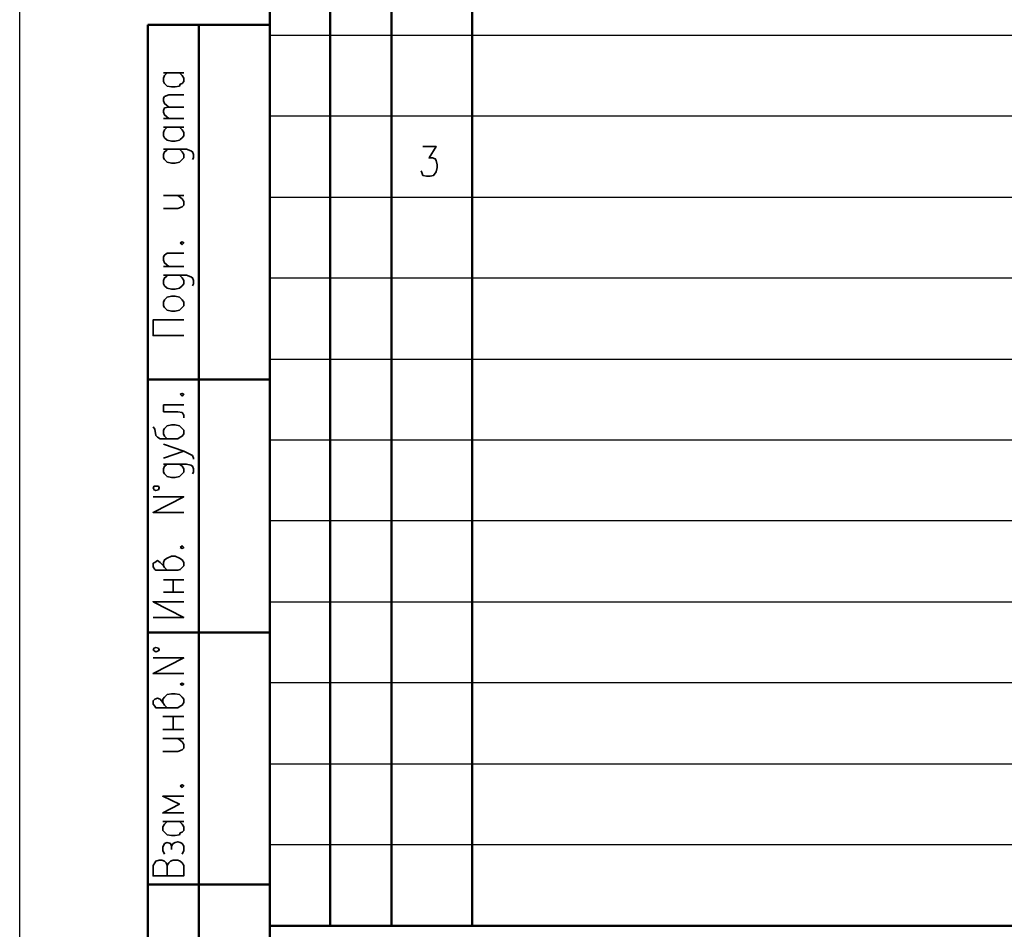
# Model space of a CAD drawing. Extents: x -410 to 10, y 10 to 307.
# Tile 5 of 9: x -410 to -315, y 73 to 160. Entities that reach past the tile are written whole.
import ezdxf

# ---------------------------------------------------------------- set-up
doc = ezdxf.new("R2010")
doc.units = 0
doc.layers.get('0').update_dxf_attribs({"lineweight": 25})

msp = doc.modelspace()

# ---------------------------------------------------------------- linework, layer by layer
at = {"color": 7, "lineweight": 25}
msp.add_line((-410.174, 16.595), (-410.174, 307.26), dxfattribs=at)
msp.add_line((-410.174, 10.175), (-410.174, 307.175))
at = {"color": 7, "lineweight": 50, "flags": 128}
for points in [[(-386.017, 284.213), (-386.017, 298.861), (-386.017, 18.106)], [(-380.175, 298.861), (-380.175, 72.885)], [(-374.249, 298.861), (-374.249, 72.885)], [(-366.459, 298.861), (-366.459, 72.885)], [(-397.786, 18.106), (-397.786, 160.007)], [(-397.786, 160.007), (-386.017, 160.007)], [(-392.875, 18.106), (-392.875, 160.007)], [(-397.786, 125.717), (-386.017, 125.717)], [(-386.017, 101.249), (-397.786, 101.249)], [(-386.017, 76.865), (-397.786, 76.865)], [(-386.017, 72.885), (-205, 72.885)]]:
    msp.add_lwpolyline(points, dxfattribs=at)
at = {"color": 7, "lineweight": 25, "flags": 128}
for points in [[(-386.017, 158.991), (-226.59, 158.991)], [(-386.017, 151.202), (-205, 151.202)], [(-386.017, 143.328), (-226.59, 143.328)], [(-386.017, 135.539), (-226.59, 135.539)], [(-386.017, 127.665), (-226.59, 127.665)], [(-386.017, 119.875), (-226.59, 119.875)], [(-386.017, 112.086), (-226.59, 112.086)], [(-386.017, 104.212), (-226.59, 104.212)], [(-386.017, 96.423), (-226.59, 96.423)], [(-386.017, 88.549), (-205, 88.549)], [(-386.017, 80.759), (-205, 80.759)]]:
    msp.add_lwpolyline(points, dxfattribs=at)
at = {"color": 7, "lineweight": 35, "flags": 128}
for points in [[(-394.738, 155.351), (-394.484, 155.097), (-394.315, 154.843), (-394.315, 154.504), (-394.484, 154.335), (-394.653, 154.25), (-394.738, 154.081), (-395.161, 153.996), (-395.5, 153.996), (-395.923, 154.081), (-396.177, 154.335), (-396.262, 154.504), (-396.262, 154.843), (-396.177, 155.097), (-395.923, 155.351)], [(-396.262, 155.351), (-394.315, 155.351)], [(-395.754, 152.049), (-396.177, 152.387), (-396.262, 152.641), (-396.262, 152.895), (-396.177, 153.065), (-395.754, 153.234), (-394.315, 153.234)], [(-395.754, 150.948), (-396.177, 151.287), (-396.262, 151.541), (-396.262, 151.71), (-396.177, 151.964), (-395.754, 152.049), (-394.315, 152.049)], [(-396.262, 150.948), (-394.315, 150.948)], [(-394.738, 150.101), (-394.484, 149.847), (-394.315, 149.593), (-394.315, 149.255), (-394.484, 149.085), (-394.653, 148.916), (-394.738, 148.831), (-395.161, 148.747), (-395.5, 148.747), (-395.923, 148.831), (-396.177, 149.085), (-396.262, 149.255), (-396.262, 149.593), (-396.177, 149.847), (-395.923, 150.101)], [(-396.262, 150.101), (-394.315, 150.101)], [(-395.923, 147.985), (-396.008, 147.815), (-396.177, 147.731), (-396.262, 147.477), (-396.262, 147.138), (-396.177, 146.969), (-395.923, 146.715), (-395.5, 146.63), (-395.161, 146.63), (-394.738, 146.715), (-394.484, 146.969), (-394.315, 147.138), (-394.315, 147.477), (-394.484, 147.731), (-394.738, 147.985)], [(-396.262, 147.985), (-394.061, 147.985), (-393.637, 147.815), (-393.468, 147.731), (-393.383, 147.477), (-393.383, 147.138), (-393.468, 146.969)], [(-371.201, 148.239), (-369.931, 148.239), (-370.608, 147.138), (-370.269, 147.138), (-370.015, 147.053), (-369.931, 146.884), (-369.846, 146.461), (-369.846, 146.207), (-369.931, 145.783), (-370.185, 145.445), (-370.523, 145.36), (-370.862, 145.36), (-371.201, 145.445), (-371.285, 145.614), (-371.37, 145.868)], [(-396.262, 142.227), (-394.907, 142.227), (-394.484, 142.397), (-394.315, 142.566), (-394.315, 142.905), (-394.484, 143.159), (-394.907, 143.497)], [(-396.262, 143.497), (-394.315, 143.497)], [(-394.653, 138.925), (-394.484, 138.756), (-394.315, 138.925), (-394.484, 139.01), (-394.653, 138.925)], [(-395.754, 136.639), (-396.177, 136.978), (-396.262, 137.232), (-396.262, 137.571), (-396.177, 137.74), (-395.923, 137.909), (-394.315, 137.909)], [(-396.262, 136.639), (-394.315, 136.639)], [(-395.923, 135.793), (-396.008, 135.623), (-396.177, 135.539), (-396.262, 135.285), (-396.262, 134.946), (-396.177, 134.777), (-395.923, 134.523), (-395.5, 134.438), (-395.161, 134.438), (-394.738, 134.523), (-394.484, 134.777), (-394.315, 134.946), (-394.315, 135.285), (-394.484, 135.539), (-394.738, 135.793)], [(-396.262, 135.793), (-394.061, 135.793), (-393.637, 135.623), (-393.468, 135.539), (-393.383, 135.285), (-393.383, 134.946), (-393.468, 134.777)], [(-396.262, 132.829), (-396.262, 133.168), (-396.177, 133.422), (-395.923, 133.676), (-395.5, 133.761), (-395.161, 133.761), (-394.738, 133.676), (-394.484, 133.422), (-394.315, 133.168), (-394.315, 132.829), (-394.484, 132.66), (-394.738, 132.406), (-395.161, 132.321), (-395.5, 132.321), (-395.923, 132.406), (-396.177, 132.66), (-396.262, 132.829)], [(-394.315, 129.951), (-397.278, 129.951), (-397.278, 131.475), (-394.315, 131.475)], [(-394.653, 124.278), (-394.484, 124.109), (-394.315, 124.278), (-394.484, 124.363), (-394.653, 124.278)], [(-396.262, 123.262), (-396.262, 122.585), (-394.907, 122.585), (-394.484, 122.5), (-394.315, 122.246), (-394.315, 121.992)], [(-396.262, 123.262), (-394.315, 123.262)], [(-397.278, 121.145), (-397.109, 120.891), (-397.024, 120.299), (-396.855, 120.129), (-396.601, 119.96), (-394.907, 119.96), (-394.653, 120.129), (-394.484, 120.214), (-394.315, 120.468), (-394.315, 120.807), (-394.484, 120.976), (-394.738, 121.23), (-395.161, 121.315), (-395.5, 121.315), (-395.923, 121.23), (-396.008, 121.145), (-396.177, 120.976), (-396.262, 120.807), (-396.262, 120.468), (-396.177, 120.214), (-395.923, 119.96)], [(-396.262, 118.097), (-394.315, 118.775), (-396.262, 119.452)], [(-394.315, 118.775), (-393.807, 118.521), (-393.468, 118.351), (-393.383, 118.097), (-393.383, 118.013)], [(-395.923, 117.505), (-396.008, 117.42), (-396.177, 117.335), (-396.262, 117.081), (-396.262, 116.743), (-396.177, 116.573), (-395.923, 116.319), (-395.5, 116.235), (-395.161, 116.235), (-394.738, 116.319), (-394.484, 116.573), (-394.315, 116.743), (-394.315, 117.081), (-394.484, 117.335), (-394.738, 117.505)], [(-396.262, 117.505), (-394.061, 117.505), (-393.637, 117.42), (-393.468, 117.335), (-393.383, 117.081), (-393.383, 116.743), (-393.468, 116.573)], [(-397.024, 115.388), (-397.193, 115.388), (-397.278, 115.219), (-397.193, 115.049), (-397.024, 114.965), (-396.77, 115.049), (-396.685, 115.219), (-396.77, 115.388), (-397.024, 115.388)], [(-394.315, 112.848), (-397.278, 112.848), (-394.315, 114.372), (-397.278, 114.372)], [(-394.653, 109.461), (-394.484, 109.377), (-394.315, 109.461), (-394.484, 109.631), (-394.653, 109.461)], [(-395.923, 107.26), (-396.177, 107.514), (-396.262, 107.683), (-396.601, 108.022), (-396.855, 108.191), (-397.109, 108.022), (-397.278, 107.937), (-397.278, 107.599), (-397.109, 107.345), (-397.024, 107.26), (-394.907, 107.26), (-394.653, 107.345), (-394.484, 107.514), (-394.315, 107.683), (-394.315, 108.022), (-394.484, 108.276), (-394.738, 108.445), (-395.161, 108.615), (-395.5, 108.615), (-395.923, 108.445), (-396.177, 108.276), (-396.262, 108.022), (-396.262, 107.683)], [(-396.262, 106.329), (-394.315, 106.329)], [(-395.331, 105.143), (-395.331, 106.329)], [(-396.262, 105.143), (-394.315, 105.143)], [(-397.278, 102.688), (-394.315, 102.688), (-397.278, 104.212), (-394.315, 104.212)], [(-397.024, 99.809), (-397.193, 99.725), (-397.278, 99.555), (-397.193, 99.471), (-397.024, 99.386), (-396.77, 99.471), (-396.685, 99.555), (-396.77, 99.725), (-397.024, 99.809)], [(-394.315, 97.269), (-397.278, 97.269), (-394.315, 98.793), (-397.278, 98.793)], [(-394.653, 96.253), (-394.484, 96.169), (-394.315, 96.253), (-394.484, 96.338), (-394.653, 96.253)], [(-395.923, 93.967), (-396.177, 94.221), (-396.347, 94.475), (-396.601, 94.814), (-396.855, 94.899), (-397.109, 94.814), (-397.278, 94.645), (-397.278, 94.306), (-397.109, 94.137), (-397.024, 93.967), (-394.907, 93.967), (-394.653, 94.137), (-394.484, 94.221), (-394.315, 94.475), (-394.315, 94.814), (-394.484, 94.983), (-394.738, 95.237), (-395.161, 95.322), (-395.5, 95.322), (-395.923, 95.237), (-396.177, 94.983), (-396.347, 94.814), (-396.347, 94.475)], [(-396.347, 93.121), (-394.315, 93.121)], [(-395.331, 91.851), (-395.331, 93.121)], [(-396.347, 91.851), (-394.315, 91.851)], [(-396.347, 89.734), (-394.907, 89.734), (-394.484, 89.903), (-394.315, 90.073), (-394.315, 90.411), (-394.484, 90.665), (-394.907, 91.004)], [(-396.347, 91.004), (-394.315, 91.004)], [(-394.653, 86.432), (-394.484, 86.263), (-394.315, 86.432), (-394.484, 86.517), (-394.653, 86.432)], [(-394.315, 85.416), (-396.347, 85.416), (-394.738, 84.654), (-396.347, 83.807), (-394.315, 83.807)], [(-394.738, 82.961), (-394.484, 82.707), (-394.315, 82.453), (-394.315, 82.114), (-394.484, 81.945), (-394.653, 81.86), (-394.738, 81.691), (-395.161, 81.606), (-395.5, 81.606), (-395.923, 81.691), (-396.177, 81.945), (-396.347, 82.114), (-396.347, 82.453), (-396.177, 82.707), (-395.923, 82.961)], [(-396.347, 82.961), (-394.315, 82.961)], [(-396.177, 79.828), (-396.347, 80.167), (-396.347, 80.505), (-396.177, 80.844), (-395.923, 80.929), (-395.585, 80.844), (-395.5, 80.59), (-395.5, 80.251)], [(-395.5, 80.59), (-395.331, 80.844), (-395.161, 80.929), (-394.907, 81.013), (-394.653, 80.929), (-394.484, 80.844), (-394.315, 80.59), (-394.315, 80.167), (-394.484, 79.828)], [(-397.278, 78.727), (-397.278, 77.711), (-394.315, 77.711), (-394.315, 78.727), (-394.484, 78.981), (-394.653, 79.151), (-394.907, 79.235), (-395.331, 79.235), (-395.585, 79.151), (-395.754, 78.981), (-395.923, 78.727), (-395.923, 77.711)], [(-397.278, 78.727), (-397.109, 78.981), (-397.024, 79.151), (-396.685, 79.235), (-396.431, 79.235), (-396.177, 79.151), (-396.008, 78.981), (-395.923, 78.727)]]:
    msp.add_lwpolyline(points, dxfattribs=at)

doc.saveas('drawing.dxf')
